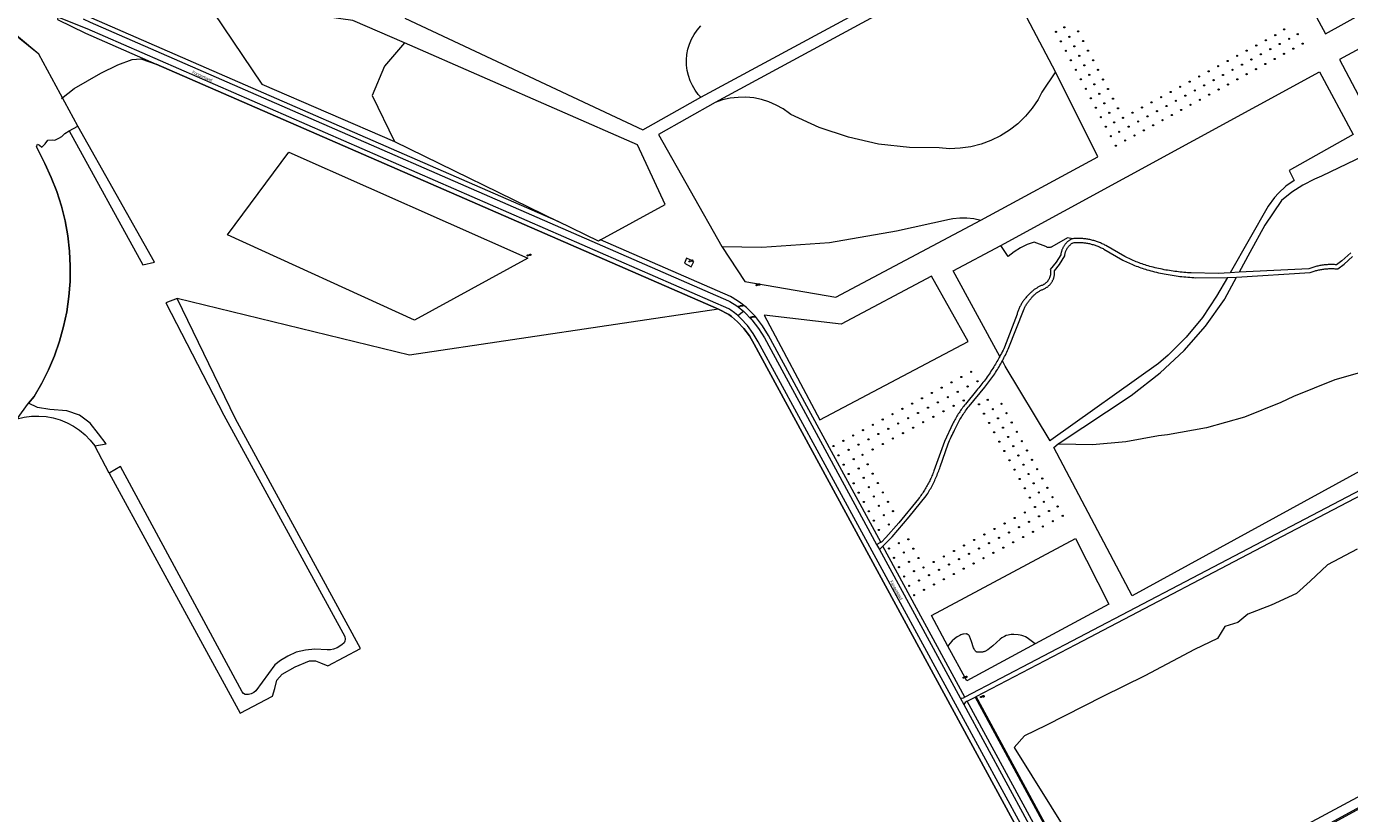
# Model space of a CAD drawing. Header units: metres. Extents: x 138165 to 154469, y 480134 to 494189.
# Tile 73 of 256: x 145283 to 145849, y 484559 to 484895. Entities that reach past the tile are written whole.
import ezdxf

# ---------------------------------------------------------------- set-up
doc = ezdxf.new("R2010")
doc.units = ezdxf.units.M
doc.header["$LTSCALE"] = 0.001
doc.header["$MEASUREMENT"] = 0
for name, color, linetype, lineweight in [('TOP-L-terrein schutting raster hek leuning', 7, 'Continuous', 0), ('TOP-L-topo objecten punt', 7, 'Continuous', 0), ('TOP-L-topo objecten vlak', 7, 'Continuous', 0), ('TOP-L-water beschoeiing', 7, 'Continuous', 0), ('TOP-T-topo huisnummering naamgeving', 7, 'Continuous', 0)]:
    doc.layers.add(name, color=color, linetype=linetype, lineweight=lineweight)
doc.styles.add('Style-INTL_ISO', font='INTL_ISO.shx')
doc.styles.add('Style-STANDARD', font='STANDARD.shx')

# ---------------------------------------------------------------- blocks, each defined once
blk = doc.blocks.new('24')
at = {"layer": 'TOP-L-topo objecten punt', "color": 7, "linetype": 'Continuous', "lineweight": 0}
for radius in [0.025, 0.0182, 0.0115, 0.005]:
    blk.add_circle((0, 0), radius, dxfattribs=at)
blk = doc.blocks.new('11')
at = {"layer": 'TOP-L-topo objecten punt', "color": 7, "linetype": 'Continuous', "lineweight": 0}
blk.add_circle((0, 0), 0.025, dxfattribs=at)
at = {"layer": 'TOP-L-topo objecten punt', "color": 7, "linetype": 'Continuous', "lineweight": 0, "style": 'Style-STANDARD'}
blk.add_text('AB', height=0.06, dxfattribs=at).set_placement((0.0483, 0))
blk = doc.blocks.new('14')
at = {"layer": 'TOP-L-topo objecten punt', "color": 7, "linetype": 'Continuous', "lineweight": 0}
blk.add_circle((0, 0), 0.025, dxfattribs=at)
at = {"layer": 'TOP-L-topo objecten punt', "color": 7, "linetype": 'Continuous', "lineweight": 0, "style": 'Style-STANDARD'}
blk.add_text('VB', height=0.06, dxfattribs=at).set_placement((0.0483, 0))
blk = doc.blocks.new('302')
at = {"layer": 'TOP-L-topo objecten punt', "color": 7, "linetype": 'Continuous', "lineweight": 0}
blk.add_circle((0, 0), 0.025, dxfattribs=at)
at = {"layer": 'TOP-L-topo objecten punt', "color": 7, "linetype": 'Continuous', "lineweight": 0, "style": 'Style-STANDARD'}
blk.add_text('WH', height=0.06, dxfattribs=at).set_placement((0.0483, 0))

msp = doc.modelspace()

# ---------------------------------------------------------------- linework, layer by layer
at = {"layer": 'TOP-L-terrein schutting raster hek leuning', "flags": 128}
for points in [[(145298.34, 484864.6), (145303.81, 484868.88), (145315.23, 484875.47), (145322.41, 484879.02), (145328.61, 484881.25), (145332.29, 484881.63), (145338.89, 484879.39)], [(145579.08, 484774.65), (145338.89, 484879.39)], [(145735.73, 484499.34), (145594.26, 484759.77), (145592.19, 484763.25), (145589.82, 484766.4), (145587.11, 484769.32), (145585.89, 484770.45), (145584.62, 484771.57), (145583.38, 484772.44), (145579.08, 484774.65)]]:
    msp.add_lwpolyline(points, dxfattribs=at)
at = {"layer": 'TOP-L-topo objecten vlak', "flags": 128}
for points in [[(145571.45, 484865.24), (145732.79, 484952.4)], [(145819.85, 484926.94), (145826.19, 484914.7), (145838.33, 484892.23), (145905.91, 484929.85)], [(145722.99, 484876.03), (145696.03, 484927.16), (145577.56, 484862.95)], [(145296.79, 484899.46), (145296.72, 484898.46), (145308.57, 484892.62), (145338.89, 484879.39), (145579.08, 484774.65)], [(145587.25, 484771.92), (145585.85, 484773.14), (145584.34, 484774.21), (145583.36, 484774.78), (145309.37, 484894.45), (145296.79, 484899.46)], [(145510.57, 484812.17), (145311.41, 484899.02), (145310.31, 484899.56)], [(145444.91, 484888.4), (145422.83, 484897.99), (145411.65, 484899.51), (145363.28, 484901.44), (145383.93, 484870.75), (145440.59, 484846.33)], [(145445.02, 484898.96), (145546.72, 484851.28), (145571.45, 484865.24)], [(145960.82, 484878.67), (145950.48, 484884.35), (145926.58, 484895.02), (145916.37, 484898.65), (145905.84, 484901.18), (145895.09, 484902.6), (145884.26, 484902.89), (145844.27, 484881.3), (145880.72, 484812.28)], [(145305.3, 484852.78), (145288.68, 484883.6), (145272.08, 484897.34)], [(145307.6, 484898.66), (145310.61, 484897.19), (145583.32, 484778.27), (145583.82, 484777.99), (145586.88, 484776.07), (145589.71, 484773.84)], [(145571.45, 484865.24), (145570.39, 484866.41), (145569.02, 484868.24), (145567.84, 484870.2), (145566.87, 484872.27), (145566.13, 484874.43), (145565.62, 484876.66), (145565.34, 484878.93), (145565.3, 484881.22), (145565.5, 484883.5), (145565.93, 484885.74), (145566.6, 484887.93), (145567.5, 484890.03), (145568.61, 484892.03), (145569.92, 484893.91), (145571.42, 484895.63)], [(145444.91, 484888.4), (145436.37, 484878.47), (145431.12, 484865.97), (145440.59, 484846.33)], [(145528.68, 484804.28), (145556.19, 484819.33), (145544.45, 484844.83), (145444.91, 484888.4)], [(145722.99, 484876.03), (145717.16, 484867.33), (145715.5, 484864.28), (145712.98, 484860.52), (145710.08, 484857.05), (145706.84, 484853.89), (145703.28, 484851.1), (145699.45, 484848.69), (145695.39, 484846.7), (145691.14, 484845.14), (145686.75, 484844.03), (145682.27, 484843.39), (145677.75, 484843.22), (145673.24, 484843.52), (145660.55, 484843.68), (145647.41, 484845.2), (145634.49, 484848.08), (145621.95, 484852.29), (145609.92, 484857.8), (145609.32, 484858.29), (145606.58, 484860.23), (145603.65, 484861.88), (145600.57, 484863.21), (145597.36, 484864.21), (145594.07, 484864.87), (145590.72, 484865.19), (145587.36, 484865.15), (145584.02, 484864.76), (145580.74, 484864.02), (145577.56, 484862.95)], [(145691.08, 484812.75), (145741.03, 484839.68), (145722.99, 484876.03)], [(145699.66, 484801.85), (145835.75, 484876.09), (145850.12, 484849.23), (145822.79, 484833.84), (145824.87, 484829.7), (145821.39, 484827.17), (145818.2, 484824.29), (145816.43, 484822.4), (145813.74, 484818.62), (145797.54, 484790.23)], [(145577.56, 484862.95), (145553.4, 484849.26), (145580.46, 484801.43)], [(145284.35, 484734.58), (145286.66, 484737.4), (145289.95, 484743.02), (145292.86, 484748.83), (145295.4, 484754.82), (145297.54, 484760.96), (145299.28, 484767.22), (145300.62, 484773.59), (145301.55, 484780.03), (145302.05, 484786.51), (145302.14, 484793.02), (145301.82, 484799.51), (145301.07, 484805.97), (145299.91, 484812.37), (145298.34, 484818.68), (145296.36, 484824.88), (145294, 484830.94), (145291.24, 484836.83), (145287.67, 484843.96), (145288.09, 484845.22), (145289, 484844.73), (145289.93, 484843.9), (145290.89, 484844.68), (145291.38, 484845.35), (145292.56, 484846.93), (145294.35, 484847.02), (145295.56, 484846.93), (145297.29, 484847.66), (145298.48, 484848.37), (145299.85, 484849.71), (145301.68, 484850.82)], [(145301.68, 484850.82), (145333.2, 484793.68), (145338.12, 484794.71), (145305.3, 484852.78)], [(145301.68, 484850.82), (145305.3, 484852.78)], [(145440.59, 484846.33), (145510.57, 484812.17)], [(145369.26, 484806.44), (145395.52, 484841.74), (145497.61, 484796.41), (145449.16, 484769.92), (145369.26, 484806.44)], [(145876.18, 484800.4), (145871.46, 484809.39), (145854.7, 484840.1), (145836.62, 484831.44), (145833.53, 484830.19), (145828.54, 484827.68), (145823.84, 484824.66), (145819.48, 484821.16), (145812.3, 484810.6), (145806.02, 484798.95), (145801.41, 484790.43)], [(145528.68, 484804.28), (145527.77, 484803.78), (145510.57, 484812.17)], [(145580.46, 484801.43), (145597.51, 484801.17), (145626.43, 484803.15), (145655, 484808.13), (145677.74, 484813.08), (145679.13, 484813.34), (145682.12, 484813.66), (145685.13, 484813.67), (145688.13, 484813.37), (145691.08, 484812.75)], [(145580.46, 484801.43), (145590.24, 484786.46), (145629.09, 484779.79), (145691.08, 484812.75)], [(145648.36, 484675.13), (145613.19, 484739.82), (145600.34, 484763.45), (145597.79, 484767.58), (145594.75, 484771.49), (145591.04, 484775.34), (145588.03, 484777.71), (145584.84, 484779.72), (145584.12, 484780.1), (145528.68, 484804.28)], [(145730.33, 484804.76), (145730.19, 484804.75), (145730.05, 484804.73), (145729.91, 484804.72), (145729.69, 484804.59), (145729.46, 484804.46), (145729.24, 484804.33), (145729.03, 484804.18), (145728.81, 484804.03), (145728.61, 484803.88), (145728.4, 484803.72), (145728.2, 484803.55), (145728.01, 484803.38), (145727.82, 484803.2), (145727.64, 484803.01), (145727.46, 484802.82), (145727.29, 484802.63), (145727.13, 484802.43), (145726.97, 484802.22), (145726.81, 484802.02), (145726.67, 484801.8), (145726.52, 484801.59), (145726.39, 484801.36), (145726.26, 484801.14), (145726.14, 484800.91), (145726.02, 484800.68), (145725.91, 484800.44), (145725.81, 484800.2), (145725.72, 484799.96), (145725.63, 484799.72), (145725.55, 484799.47), (145725.48, 484799.22), (145725.41, 484798.97), (145725.35, 484798.72), (145725.3, 484798.46), (145725.26, 484798.21), (145725.22, 484797.95), (145723.3, 484794.73), (145720.74, 484791.57), (145720.78, 484791.35), (145720.81, 484791.14), (145720.84, 484790.93), (145720.85, 484790.72), (145720.86, 484790.5), (145720.86, 484790.29), (145720.85, 484790.07), (145720.84, 484789.86), (145720.82, 484789.65), (145720.79, 484789.44), (145720.75, 484789.22), (145720.7, 484789.02), (145720.65, 484788.81), (145720.59, 484788.6), (145720.53, 484788.4), (145720.45, 484788.2), (145720.37, 484788), (145720.28, 484787.81), (145720.19, 484787.61), (145720.09, 484787.42), (145719.98, 484787.24), (145719.86, 484787.06), (145719.74, 484786.88), (145719.61, 484786.71), (145719.48, 484786.54), (145719.34, 484786.38), (145719.2, 484786.22), (145719.05, 484786.07), (145718.89, 484785.92), (145718.73, 484785.78), (145718.57, 484785.65), (145718.39, 484785.52), (145718.22, 484785.4), (145718.04, 484785.28), (145717.86, 484785.17), (145717.67, 484785.06), (145717.48, 484784.97), (145717.19, 484784.85), (145716.89, 484784.73), (145716.6, 484784.61), (145716.32, 484784.48), (145716.03, 484784.34), (145715.75, 484784.19), (145715.47, 484784.04), (145715.2, 484783.89), (145714.93, 484783.72), (145714.66, 484783.56), (145714.4, 484783.38), (145714.14, 484783.2), (145713.88, 484783.02), (145713.63, 484782.83), (145713.38, 484782.63), (145713.14, 484782.43), (145712.9, 484782.22), (145712.67, 484782.01), (145712.38, 484781.76), (145712.1, 484781.51), (145711.82, 484781.25), (145711.55, 484780.98), (145711.28, 484780.72), (145711.02, 484780.44), (145710.76, 484780.16), (145710.51, 484779.88), (145710.26, 484779.59), (145710.02, 484779.29), (145709.79, 484778.99), (145709.56, 484778.69), (145709.34, 484778.38), (145709.12, 484778.07), (145708.91, 484777.75), (145708.7, 484777.43), (145708.5, 484777.11), (145708.31, 484776.78), (145708.13, 484776.45), (145707.95, 484776.12), (145707.77, 484775.78), (145707.61, 484775.44), (145707.45, 484775.09), (145707.29, 484774.74), (145707.15, 484774.4), (145707.01, 484774.04), (145706.87, 484773.69), (145706.75, 484773.33), (145706.63, 484772.97), (145706.52, 484772.6), (145701.18, 484758.43), (145700.86, 484757.78), (145700.54, 484757.12), (145700.2, 484756.47), (145699.87, 484755.81), (145699.53, 484755.16), (145699.18, 484754.52)], [(145730.33, 484804.76), (145728.14, 484805.16), (145721.43, 484801.31), (145721.18, 484801.19), (145720.92, 484801.1), (145720.65, 484801.04), (145720.38, 484801.01), (145720.11, 484801.01), (145719.83, 484801.04), (145719.56, 484801.09), (145719.3, 484801.17), (145719.05, 484801.28), (145718.81, 484801.41), (145713.81, 484803.36), (145710.81, 484802.28), (145707.94, 484800.89), (145705.23, 484799.2), (145702.71, 484797.24), (145702.68, 484797.22), (145699.66, 484801.85)], [(145700.25, 484752.58), (145700.58, 484753.2), (145700.9, 484753.83), (145701.22, 484754.46), (145701.53, 484755.09), (145701.83, 484755.73), (145702.13, 484756.37), (145702.42, 484757.01), (145702.71, 484757.65), (145709.53, 484774.82), (145709.69, 484775.15), (145709.86, 484775.48), (145710.03, 484775.81), (145710.21, 484776.14), (145710.4, 484776.46), (145710.6, 484776.77), (145710.79, 484777.08), (145711, 484777.39), (145711.21, 484777.7), (145711.43, 484778), (145711.65, 484778.29), (145711.88, 484778.59), (145712.11, 484778.87), (145712.36, 484779.16), (145712.6, 484779.43), (145712.8, 484779.67), (145713.01, 484779.91), (145713.22, 484780.14), (145713.43, 484780.36), (145713.65, 484780.58), (145713.88, 484780.79), (145714.11, 484781), (145714.35, 484781.2), (145714.59, 484781.4), (145714.84, 484781.59), (145715.09, 484781.77), (145715.35, 484781.95), (145715.61, 484782.12), (145715.87, 484782.29), (145716.14, 484782.44), (145716.41, 484782.6), (145716.69, 484782.74), (145716.96, 484782.88), (145717.25, 484783.01), (145717.53, 484783.14), (145717.82, 484783.26), (145718.11, 484783.36), (145718.41, 484783.47), (145718.63, 484783.63), (145718.83, 484783.75), (145719.04, 484783.87), (145719.24, 484784.01), (145719.43, 484784.15), (145719.62, 484784.29), (145719.81, 484784.45), (145719.99, 484784.6), (145720.17, 484784.77), (145720.34, 484784.93), (145720.51, 484785.11), (145720.67, 484785.28), (145720.82, 484785.47), (145720.97, 484785.66), (145721.11, 484785.85), (145721.25, 484786.05), (145721.38, 484786.25), (145721.51, 484786.45), (145721.63, 484786.66), (145721.74, 484786.87), (145721.85, 484787.09), (145721.94, 484787.31), (145722.04, 484787.53), (145722.12, 484787.76), (145722.2, 484787.98), (145722.27, 484788.21), (145722.33, 484788.44), (145722.39, 484788.68), (145722.44, 484788.91), (145722.48, 484789.15), (145722.52, 484789.39), (145722.54, 484789.62), (145722.56, 484789.86), (145722.58, 484790.1), (145722.58, 484790.34), (145722.58, 484790.58), (145722.57, 484790.82), (145722.55, 484791.06), (145724.71, 484793.74), (145726.89, 484797.4), (145726.91, 484797.62), (145726.94, 484797.85), (145726.98, 484798.08), (145727.02, 484798.31), (145727.07, 484798.54), (145727.13, 484798.76), (145727.2, 484798.98), (145727.27, 484799.2), (145727.35, 484799.42), (145727.44, 484799.63), (145727.53, 484799.84), (145727.63, 484800.05), (145727.74, 484800.26), (145727.85, 484800.46), (145727.97, 484800.66), (145728.1, 484800.85), (145728.23, 484801.04), (145728.37, 484801.23), (145728.51, 484801.41), (145728.66, 484801.59), (145728.82, 484801.76), (145728.98, 484801.92), (145729.15, 484802.08), (145729.32, 484802.24), (145729.49, 484802.39), (145729.68, 484802.53), (145729.86, 484802.67), (145730.05, 484802.8), (145730.25, 484802.93), (145730.44, 484803.05), (145730.86, 484803.09), (145731.27, 484803.12), (145731.68, 484803.14), (145732.1, 484803.16), (145732.51, 484803.16), (145732.93, 484803.16), (145733.34, 484803.16), (145733.75, 484803.14), (145734.17, 484803.12), (145734.58, 484803.09), (145734.99, 484803.05), (145735.41, 484803), (145735.82, 484802.95), (145736.23, 484802.89), (145736.64, 484802.82), (145737.04, 484802.74), (145737.45, 484802.66), (145737.85, 484802.57), (145738.26, 484802.47), (145738.65, 484802.36), (145739.05, 484802.25), (145739.45, 484802.13), (145739.84, 484802), (145740.24, 484801.87), (145740.62, 484801.72), (145741.01, 484801.58), (145741.39, 484801.42), (145741.77, 484801.25), (145742.15, 484801.08), (145742.53, 484800.91), (145742.9, 484800.72), (145743.27, 484800.53), (145743.63, 484800.33), (145751.72, 484795.66), (145752.34, 484795.35), (145752.96, 484795.04), (145753.59, 484794.75), (145754.22, 484794.46), (145754.85, 484794.17), (145755.49, 484793.9), (145756.12, 484793.63), (145756.77, 484793.36), (145757.41, 484793.11), (145758.06, 484792.86), (145758.71, 484792.61), (145759.36, 484792.38), (145760.01, 484792.15), (145760.67, 484791.93), (145761.33, 484791.72), (145761.99, 484791.51), (145762.81, 484791.28), (145763.63, 484791.07), (145764.45, 484790.85), (145765.27, 484790.65), (145766.1, 484790.46), (145766.93, 484790.27), (145767.76, 484790.09), (145768.59, 484789.91), (145769.42, 484789.75), (145770.26, 484789.59), (145771.09, 484789.44), (145771.93, 484789.3), (145772.77, 484789.16), (145773.61, 484789.03), (145774.45, 484788.91), (145775.29, 484788.8), (145776.13, 484788.7), (145776.97, 484788.6), (145777.82, 484788.51), (145778.66, 484788.43), (145779.51, 484788.35), (145780.35, 484788.29), (145781.2, 484788.23), (145782.05, 484788.18), (145782.89, 484788.13), (145796.36, 484788.16)], [(145797.54, 484790.23), (145792.44, 484789.97), (145780.95, 484790.17), (145780.17, 484790.21), (145779.39, 484790.26), (145778.61, 484790.31), (145777.83, 484790.37), (145777.05, 484790.44), (145776.27, 484790.52), (145775.5, 484790.61), (145774.72, 484790.7), (145773.95, 484790.8), (145773.17, 484790.91), (145772.4, 484791.02), (145771.62, 484791.14), (145770.86, 484791.27), (145770.08, 484791.41), (145769.32, 484791.55), (145768.55, 484791.7), (145767.79, 484791.86), (145767.02, 484792.02), (145766.26, 484792.19), (145765.5, 484792.37), (145764.74, 484792.56), (145763.98, 484792.75), (145763.23, 484792.95), (145762.47, 484793.16), (145761.83, 484793.36), (145761.2, 484793.57), (145760.56, 484793.78), (145759.93, 484794), (145759.3, 484794.23), (145758.67, 484794.46), (145758.04, 484794.7), (145757.42, 484794.95), (145756.8, 484795.21), (145756.18, 484795.47), (145755.57, 484795.73), (145754.96, 484796.01), (145754.35, 484796.29), (145753.74, 484796.58), (145753.14, 484796.87), (145752.54, 484797.17), (145744.47, 484801.83), (145744.09, 484802.04), (145743.7, 484802.24), (145743.32, 484802.43), (145742.93, 484802.62), (145742.54, 484802.79), (145742.14, 484802.97), (145741.74, 484803.13), (145741.34, 484803.29), (145740.94, 484803.44), (145740.53, 484803.58), (145740.12, 484803.72), (145739.71, 484803.84), (145739.3, 484803.97), (145738.88, 484804.08), (145738.46, 484804.19), (145738.04, 484804.28), (145737.62, 484804.38), (145737.2, 484804.46), (145736.77, 484804.54), (145736.35, 484804.6), (145735.92, 484804.67), (145735.49, 484804.72), (145735.06, 484804.77), (145734.63, 484804.8), (145734.2, 484804.83), (145733.77, 484804.86), (145733.34, 484804.87), (145732.91, 484804.88), (145732.48, 484804.88), (145732.05, 484804.87), (145731.62, 484804.86), (145731.19, 484804.83), (145730.76, 484804.8), (145730.33, 484804.76)], [(145699.18, 484754.52), (145679.22, 484790.99), (145699.66, 484801.85)], [(145849.14, 484798.81), (145845.21, 484795.29), (145843.03, 484793.64), (145842.58, 484793.67), (145842.14, 484793.7), (145841.69, 484793.72), (145841.24, 484793.73), (145840.79, 484793.73), (145840.35, 484793.73), (145839.9, 484793.72), (145839.45, 484793.7), (145839, 484793.67), (145838.56, 484793.64), (145838.11, 484793.6), (145837.67, 484793.55), (145837.22, 484793.49), (145836.78, 484793.43), (145836.34, 484793.36), (145835.9, 484793.28), (145835.46, 484793.2), (145835.02, 484793.1), (145834.58, 484793.01), (145834.15, 484792.9), (145833.71, 484792.78), (145833.28, 484792.66), (145832.86, 484792.53), (145832.43, 484792.4), (145832, 484792.26), (145831.58, 484792.1), (145831.16, 484791.95), (145822.17, 484791.51), (145801.41, 484790.43)], [(145565.35, 484796.46), (145564.49, 484794.26), (145567.3, 484792.74), (145568.42, 484794.99), (145565.35, 484796.46)], [(145800.31, 484788.4), (145831.78, 484790.34), (145832.18, 484790.49), (145832.58, 484790.64), (145832.99, 484790.77), (145833.39, 484790.9), (145833.8, 484791.02), (145834.21, 484791.14), (145834.63, 484791.25), (145835.04, 484791.35), (145835.46, 484791.44), (145835.88, 484791.53), (145836.3, 484791.61), (145836.72, 484791.68), (145837.14, 484791.75), (145837.57, 484791.81), (145837.99, 484791.86), (145838.41, 484791.9), (145838.84, 484791.94), (145839.27, 484791.97), (145839.69, 484791.99), (145840.12, 484792.01), (145840.55, 484792.01), (145840.97, 484792.01), (145841.4, 484792.01), (145841.83, 484791.99), (145842.26, 484791.97), (145842.68, 484791.94), (145843.11, 484791.91), (145843.53, 484791.87), (145846.3, 484793.97), (145849.88, 484797.17)], [(145622.27, 484727.41), (145685.59, 484760.91), (145669.97, 484788.72), (145631.44, 484768.31), (145598.45, 484772.15), (145622.27, 484727.41)], [(145796.36, 484788.16), (145791.67, 484780.21), (145785.7, 484771.12), (145778.83, 484762.69), (145771.11, 484755.03), (145766.88, 484751.46), (145721.02, 484718.74), (145720.64, 484718.5), (145701.44, 484750.4), (145700.25, 484752.58)], [(145724.12, 484717.11), (145755.27, 484737.86), (145767.69, 484747.55), (145777.89, 484756.98), (145787.05, 484767.42), (145795.07, 484778.76), (145795.29, 484779.11), (145800.31, 484788.4)], [(145796.36, 484788.16), (145796.5, 484788.16), (145800.31, 484788.4)], [(145801.41, 484790.43), (145797.54, 484790.23)], [(145318.72, 484704.67), (145374.64, 484602.09), (145388.58, 484609.45), (145389.55, 484612.74), (145390.43, 484616.18), (145392.64, 484618.81), (145398.14, 484621.95), (145404.26, 484624.42), (145406.88, 484624.42), (145409.04, 484623.59), (145412.17, 484622.36), (145426.08, 484629.7), (145372.77, 484727.81), (145347.79, 484779.28)], [(145347.79, 484779.28), (145342.95, 484777.42), (145367.79, 484729.36), (145419.37, 484634.91), (145419.53, 484633.81), (145419.48, 484632.91), (145419.15, 484632.11), (145418.17, 484631.35), (145416.09, 484630.02), (145414.63, 484629.42), (145413.33, 484629.19), (145411.87, 484629.17), (145406.55, 484629.51), (145402.61, 484629.1), (145398.69, 484628.25), (145395, 484626.54), (145391.96, 484624.7), (145389.52, 484622.85), (145381.45, 484611.69), (145380.54, 484610.98), (145379.38, 484610.43), (145378.21, 484610.16), (145376.9, 484610.14), (145376.16, 484610.53), (145375.59, 484611.26), (145323.52, 484707.46), (145318.72, 484704.67)], [(145579.08, 484774.65), (145447.01, 484755.01), (145347.79, 484779.28)], [(145579.08, 484774.65), (145583.38, 484772.44), (145584.62, 484771.57), (145585.89, 484770.45), (145587.11, 484769.32), (145589.82, 484766.4), (145592.19, 484763.25), (145594.26, 484759.77), (145735.73, 484499.34)], [(145587.25, 484771.92), (145589.71, 484773.84)], [(145742.34, 484490.43), (145734.9, 484505.6), (145595.98, 484760.8), (145593.85, 484764.36), (145591.36, 484767.69), (145588.53, 484770.73), (145587.25, 484771.92)], [(145589.71, 484773.84), (145589.96, 484773.61), (145593.24, 484770.18), (145596.14, 484766.43), (145598.64, 484762.4), (145646.57, 484674.24)], [(145699.18, 484754.52), (145698.88, 484753.97), (145698.58, 484753.42), (145698.27, 484752.87), (145697.96, 484752.33), (145697.64, 484751.79), (145697.32, 484751.25), (145696.94, 484750.62), (145696.56, 484749.99), (145696.17, 484749.37), (145695.78, 484748.75), (145695.38, 484748.14), (145694.98, 484747.53), (145694.56, 484746.92), (145694.15, 484746.32), (145693.72, 484745.72), (145693.3, 484745.12), (145692.86, 484744.53), (145692.42, 484743.95), (145691.98, 484743.36), (145691.53, 484742.79), (145691.07, 484742.21), (145690.61, 484741.64), (145690.14, 484741.08), (145689.67, 484740.52), (145689.19, 484739.96), (145684.48, 484734.17), (145684.11, 484733.71), (145683.76, 484733.25), (145683.41, 484732.79), (145683.06, 484732.32), (145682.72, 484731.84), (145682.39, 484731.37), (145682.06, 484730.89), (145681.74, 484730.4), (145681.43, 484729.91), (145681.12, 484729.41), (145680.82, 484728.92), (145680.52, 484728.41), (145680.23, 484727.91), (145679.95, 484727.4), (145679.67, 484726.89), (145679.41, 484726.37), (145679.14, 484725.85), (145675.56, 484718.15), (145671.03, 484705.57), (145670.83, 484705.03), (145670.62, 484704.51), (145670.4, 484703.98), (145670.18, 484703.46), (145669.95, 484702.94), (145669.72, 484702.42), (145669.48, 484701.91), (145669.23, 484701.39), (145668.97, 484700.89), (145668.71, 484700.38), (145668.44, 484699.88), (145668.17, 484699.38), (145667.89, 484698.89), (145667.6, 484698.4), (145667.31, 484697.91), (145667.01, 484697.42), (145666.71, 484696.95), (145666.4, 484696.47), (145666.08, 484696), (145665.76, 484695.53), (145665.43, 484695.06), (145665.1, 484694.6), (145664.76, 484694.15), (145664.41, 484693.7), (145656.09, 484683.47), (145650.51, 484677.1), (145648.58, 484675.24), (145648.36, 484675.13)], [(145649.27, 484673.46), (145653.15, 484677.41), (145660.49, 484686.03), (145667.7, 484694.89), (145668.04, 484695.42), (145668.37, 484695.96), (145668.7, 484696.5), (145669.02, 484697.05), (145669.33, 484697.6), (145669.64, 484698.15), (145669.94, 484698.7), (145670.23, 484699.26), (145670.52, 484699.82), (145670.81, 484700.39), (145671.08, 484700.96), (145671.35, 484701.53), (145671.62, 484702.1), (145671.87, 484702.68), (145672.12, 484703.26), (145672.37, 484703.84), (145672.6, 484704.43), (145672.83, 484705.02), (145673.06, 484705.61), (145673.28, 484706.2), (145673.49, 484706.8), (145673.69, 484707.39), (145677.09, 484717.15), (145677.41, 484717.9), (145677.74, 484718.64), (145678.08, 484719.39), (145678.42, 484720.13), (145678.76, 484720.87), (145679.11, 484721.6), (145679.47, 484722.34), (145679.83, 484723.07), (145680.1, 484723.64), (145680.37, 484724.21), (145680.65, 484724.77), (145680.94, 484725.33), (145681.23, 484725.89), (145681.53, 484726.45), (145681.84, 484727), (145682.15, 484727.54), (145682.47, 484728.09), (145682.8, 484728.62), (145683.13, 484729.16), (145683.47, 484729.69), (145683.81, 484730.22), (145684.16, 484730.74), (145684.52, 484731.26), (145684.88, 484731.78), (145685.25, 484732.28), (145685.63, 484732.79), (145686.01, 484733.29), (145692.79, 484741.39), (145693.24, 484741.94), (145693.68, 484742.49), (145694.11, 484743.05), (145694.54, 484743.62), (145694.96, 484744.19), (145695.38, 484744.76), (145695.79, 484745.34), (145696.19, 484745.92), (145696.59, 484746.51), (145696.98, 484747.1), (145697.37, 484747.69), (145697.75, 484748.29), (145698.13, 484748.89), (145698.5, 484749.5), (145698.86, 484750.11), (145699.22, 484750.72), (145699.57, 484751.34), (145699.91, 484751.95), (145700.25, 484752.58)], [(145900.85, 484753.38), (145909.92, 484736.62), (145755.68, 484652.19), (145722.22, 484715.63), (145724.12, 484717.11)], [(145900.85, 484753.38), (145882.72, 484752.9), (145864.74, 484750.52), (145860.73, 484749.73), (145842.33, 484744.49), (145824.57, 484737.36), (145819.27, 484734.8), (145803.63, 484728.54), (145787.43, 484723.94), (145770.83, 484721.07), (145766.95, 484720.65), (145752.97, 484717.98), (145738.79, 484716.78), (145724.55, 484717.08), (145724.12, 484717.11)], [(145279.43, 484727.82), (145284.35, 484734.58)], [(145312.6, 484716.26), (145317.48, 484717.21), (145314.23, 484721.48), (145310.61, 484726.04), (145306.05, 484729.36), (145300.7, 484731.25), (145293.47, 484731.83), (145288.12, 484732.7), (145284.35, 484734.58)], [(145915.54, 484729.99), (145865.34, 484703.72), (145778.32, 484658.23), (145714.71, 484624.91), (145684.3, 484609.01)], [(145279.43, 484727.82), (145282.47, 484728.54), (145285.56, 484728.95), (145288.68, 484729.03), (145291.8, 484728.78), (145294.87, 484728.22), (145297.86, 484727.35), (145300.75, 484726.17), (145303.51, 484724.7), (145306.1, 484722.96), (145308.49, 484720.95), (145310.67, 484718.71), (145312.6, 484716.26)], [(145689.04, 484609.22), (145731.63, 484631.48), (145822.97, 484679.26), (145916.37, 484728.13)], [(145318.72, 484704.67), (145312.6, 484716.26)], [(145646.57, 484674.24), (145648.36, 484675.13)], [(145646.57, 484674.24), (145647.8, 484671.97)], [(145649.27, 484673.46), (145647.8, 484671.97)], [(145684.3, 484609.01), (145649.27, 484673.46)], [(145677.01, 484630.8), (145669.94, 484643.79), (145731.45, 484676.74), (145745.75, 484648.73), (145714.28, 484631.81)], [(146062.05, 484676.38), (146037.15, 484662.66), (145999.88, 484642.3), (145746.16, 484503.72), (145746.4, 484503.28), (146000.12, 484641.86), (146037.16, 484662.1), (146037.82, 484660.77)], [(145647.8, 484671.97), (145682.17, 484608.74)], [(145851.84, 484672.23), (145839.16, 484665.43), (145831.71, 484658.57), (145825.84, 484653.2), (145815.08, 484648.31), (145805.14, 484644.39), (145800.9, 484640.81), (145795.35, 484639.18), (145792.09, 484633.96), (145782.31, 484629.4), (145761.12, 484618.15), (145743.15, 484609.29), (145718.86, 484596.9), (145709.73, 484592.5), (145705.28, 484587.41), (145751.98, 484512.56), (145899.93, 484592.03)], [(145714.28, 484631.81), (145710.81, 484634.27), (145710.11, 484634.69), (145709.37, 484635.03), (145708.61, 484635.29), (145707.82, 484635.48), (145707.01, 484635.58), (145705.19, 484635.72), (145704.85, 484635.73), (145704.05, 484635.72), (145703.26, 484635.62), (145702.69, 484635.5), (145701.93, 484635.26), (145701.2, 484634.94), (145700.89, 484634.78), (145700.1, 484634.29), (145699.37, 484633.72), (145696.12, 484630.91), (145694.05, 484629.22), (145692.73, 484628.54), (145692.58, 484628.47), (145692.3, 484628.35), (145692.01, 484628.27), (145691.71, 484628.22), (145691.41, 484628.2), (145689.71, 484628.17), (145689.68, 484628.17), (145689.55, 484628.18), (145689.42, 484628.21), (145689.3, 484628.25), (145689.18, 484628.31), (145689.06, 484628.37), (145688.95, 484628.45), (145688.86, 484628.54), (145688.77, 484628.64), (145688.62, 484628.84), (145688.37, 484629.23), (145688.16, 484629.66), (145687.99, 484630.1), (145687.14, 484632.8), (145686.19, 484635.07), (145686.09, 484635.25), (145685.98, 484635.39), (145685.86, 484635.52), (145685.73, 484635.64), (145685.58, 484635.75), (145685.56, 484635.76), (145685.43, 484635.83), (145685.3, 484635.88), (145685.17, 484635.92), (145685.03, 484635.95), (145684.88, 484635.96), (145684.74, 484635.96), (145683.62, 484635.85), (145683.35, 484635.82), (145682.9, 484635.72), (145682.47, 484635.57), (145682.06, 484635.38), (145681.01, 484634.77), (145679.86, 484633.94), (145678.8, 484632.99), (145677.85, 484631.94), (145677.01, 484630.8)], [(145714.28, 484631.81), (145685.05, 484616.01), (145677.01, 484630.8)], [(145682.17, 484608.74), (145683.36, 484608.52), (145684.3, 484609.01)], [(145682.17, 484608.74), (145683.79, 484605.77)], [(145685.26, 484607.25), (145684.32, 484606.76), (145683.79, 484605.77)], [(145683.79, 484605.77), (145737.61, 484506.76), (145741.6, 484500), (145746.01, 484492.49)], [(145685.26, 484607.25), (145688.6, 484608.99)], [(145751.54, 484489.45), (145743, 484501.56), (145739.35, 484507.75), (145685.26, 484607.25)], [(145688.6, 484608.99), (145741.09, 484512.34), (145741.53, 484512.58), (145689.04, 484609.22)], [(145688.6, 484608.99), (145689.04, 484609.22)]]:
    msp.add_lwpolyline(points, dxfattribs=at)
at = {"layer": 'TOP-L-water beschoeiing', "flags": 128}
for points in [[(145305.3, 484852.78), (145288.68, 484883.6), (145250.91, 484914.02), (145249.54, 484916.71)], [(145287.67, 484843.96), (145291.24, 484836.83), (145294, 484830.94), (145296.36, 484824.88), (145298.34, 484818.68), (145299.91, 484812.37), (145301.07, 484805.97), (145301.82, 484799.51), (145302.14, 484793.02), (145302.05, 484786.51), (145301.55, 484780.03), (145300.62, 484773.59), (145299.28, 484767.22), (145297.54, 484760.96), (145295.4, 484754.82), (145292.86, 484748.83), (145289.95, 484743.02), (145286.66, 484737.4), (145284.35, 484734.58)]]:
    msp.add_lwpolyline(points, dxfattribs=at)

# ---------------------------------------------------------------- block references
at = {"layer": 'TOP-L-topo objecten punt', "xscale": 10, "yscale": 10, "zscale": 10}
for name, p in [('24', (145723.14, 484893.12)), ('24', (145726.74, 484895.08)), ('24', (145732.61, 484893.31)), ('24', (145820.62, 484894.19)), ('24', (145725.27, 484889.07)), ('24', (145728.87, 484891.02)), ('24', (145734.74, 484889.2)), ('24', (145812.77, 484889.5)), ('24', (145816.84, 484891.71)), ('24', (145818.73, 484887.94)), ('24', (145822.76, 484890.15)), ('24', (145826.42, 484892.14)), ('24', (145828.54, 484888.09)), ('24', (145727.4, 484885.02)), ('24', (145731, 484886.95)), ('24', (145733.13, 484882.89)), ('24', (145736.87, 484885.1)), ('24', (145800.58, 484882.88)), ('24', (145804.64, 484885.08)), ('24', (145808.71, 484887.29)), ('24', (145810.66, 484883.52)), ('24', (145814.7, 484885.73)), ('24', (145820.56, 484883.73)), ('24', (145824.55, 484885.91)), ('24', (145729.54, 484880.96)), ('24', (145731.67, 484876.91)), ('24', (145735.26, 484878.83)), ('24', (145739.01, 484880.99)), ('24', (145741.14, 484876.89)), ('24', (145788.39, 484876.25)), ('24', (145792.45, 484878.46)), ('24', (145796.52, 484880.67)), ('24', (145798.57, 484876.9)), ('24', (145802.6, 484879.11)), ('24', (145806.63, 484881.31)), ('24', (145808.58, 484877.2)), ('24', (145812.57, 484879.37)), ('24', (145816.57, 484881.55)), ('24', (145733.8, 484872.86)), ('24', (145737.39, 484874.77)), ('24', (145739.52, 484870.7)), ('24', (145743.27, 484872.79)), ('24', (145780.26, 484871.83)), ('24', (145784.32, 484874.04)), ('24', (145790.5, 484872.48)), ('24', (145794.53, 484874.69)), ('24', (145796.61, 484870.66)), ('24', (145800.6, 484872.84)), ('24', (145804.59, 484875.02)), ('24', (145735.93, 484868.81)), ('24', (145738.06, 484864.76)), ('24', (145741.66, 484866.64)), ('24', (145745.4, 484868.68)), ('24', (145768.06, 484865.21)), ('24', (145772.12, 484867.41)), ('24', (145776.19, 484869.62)), ('24', (145778.41, 484865.85)), ('24', (145782.44, 484868.06)), ('24', (145786.47, 484870.27)), ('24', (145788.62, 484866.3)), ('24', (145792.62, 484868.48)), ('24', (145740.19, 484860.71)), ('24', (145743.79, 484862.58)), ('24', (145747.54, 484864.58)), ('24', (145749.67, 484860.47)), ('24', (145759.93, 484860.79)), ('24', (145763.99, 484863)), ('24', (145766.31, 484859.23)), ('24', (145770.34, 484861.43)), ('24', (145774.37, 484863.64)), ('24', (145776.65, 484859.76)), ('24', (145780.64, 484861.94)), ('24', (145784.63, 484864.12)), ('24', (145742.32, 484856.66)), ('24', (145745.92, 484858.52)), ('24', (145748.05, 484854.45)), ('24', (145751.8, 484856.37)), ('24', (145755.86, 484858.58)), ('24', (145758.24, 484854.81)), ('24', (145762.28, 484857.02)), ('24', (145768.67, 484855.41)), ('24', (145772.66, 484857.58)), ('24', (145744.45, 484852.61)), ('24', (145746.58, 484848.56)), ('24', (145750.18, 484850.39)), ('24', (145754.21, 484852.6)), ('24', (145756.69, 484848.87)), ('24', (145760.68, 484851.05)), ('24', (145764.68, 484853.23)), ('24', (145748.71, 484844.51)), ('24', (145752.7, 484846.69)), ('11', (145497.48, 484797.62)), ('11', (145566.65, 484795.09)), ('11', (145595.3, 484784.93)), ('302', (145587.81, 484775.84)), ('302', (145592.91, 484771.11)), ('24', (145686.96, 484747.95)), ('24', (145674.36, 484741.15)), ('24', (145678.56, 484743.42)), ('24', (145682.76, 484745.68)), ('24', (145685.42, 484741.62)), ('24', (145689.65, 484743.87)), ('24', (145665.96, 484736.62)), ('24', (145670.16, 484738.88)), ('24', (145672.71, 484734.86)), ('24', (145676.95, 484737.11)), ('24', (145681.18, 484739.36)), ('24', (145683.75, 484735.7)), ('24', (145694.01, 484735.95)), ('24', (145653.35, 484729.81)), ('24', (145657.55, 484732.08)), ('24', (145661.76, 484734.35)), ('24', (145664.25, 484730.35)), ('24', (145668.48, 484732.6)), ('24', (145675.11, 484731.05)), ('24', (145679.43, 484733.38)), ('24', (145690.25, 484734.04)), ('24', (145692.42, 484730.06)), ('24', (145696.19, 484731.99)), ('24', (145699.88, 484734.26)), ('24', (145702.06, 484730.27)), ('24', (145644.95, 484725.28)), ('24', (145649.15, 484727.55)), ('24', (145651.55, 484723.59)), ('24', (145655.78, 484725.84)), ('24', (145660.01, 484728.1)), ('24', (145662.14, 484724.07)), ('24', (145666.46, 484726.4)), ('24', (145670.78, 484728.72)), ('24', (145694.6, 484726.08)), ('24', (145698.37, 484728.04)), ('24', (145700.55, 484724.08)), ('24', (145704.24, 484726.28)), ('24', (145632.35, 484718.48)), ('24', (145636.55, 484720.74)), ('24', (145640.75, 484723.01)), ('24', (145643.08, 484719.09)), ('24', (145647.31, 484721.34)), ('24', (145653.49, 484719.42)), ('24', (145657.82, 484721.74)), ('24', (145696.78, 484722.09)), ('24', (145698.95, 484718.1)), ('24', (145702.73, 484720.12)), ('24', (145706.42, 484722.29)), ('24', (145708.6, 484718.31)), ('24', (145628.15, 484716.21)), ('24', (145630.3, 484712.23)), ('24', (145634.61, 484714.58)), ('24', (145638.84, 484716.83)), ('24', (145640.53, 484712.44)), ('24', (145644.85, 484714.77)), ('24', (145649.17, 484717.09)), ('24', (145701.13, 484714.12)), ('24', (145704.92, 484716.16)), ('24', (145707.1, 484712.2)), ('24', (145710.77, 484714.32)), ('24', (145632.45, 484708.25)), ('24', (145636.76, 484710.6)), ('24', (145638.9, 484706.61)), ('24', (145642.7, 484708.43)), ('24', (145703.31, 484710.14)), ('24', (145709.28, 484708.24)), ('24', (145712.95, 484710.33)), ('24', (145634.61, 484704.27)), ('24', (145641.05, 484702.63)), ('24', (145644.88, 484704.43)), ('24', (145705.48, 484706.15)), ('24', (145707.66, 484702.16)), ('24', (145711.46, 484704.28)), ('24', (145715.13, 484706.34)), ('24', (145717.31, 484702.35)), ('24', (145636.76, 484700.29)), ('24', (145638.91, 484696.32)), ('24', (145643.19, 484698.65)), ('24', (145647.05, 484700.42)), ('24', (145649.22, 484696.42)), ('24', (145709.84, 484698.18)), ('24', (145713.64, 484700.33)), ('24', (145715.82, 484696.37)), ('24', (145719.49, 484698.36)), ('24', (145641.07, 484692.34)), ('24', (145645.34, 484694.66)), ('24', (145647.48, 484690.68)), ('24', (145651.39, 484692.41)), ('24', (145712.01, 484694.2)), ('24', (145714.19, 484690.21)), ('24', (145718, 484692.41)), ('24', (145721.67, 484694.37)), ('24', (145723.85, 484690.38)), ('24', (145643.22, 484688.36)), ('24', (145645.37, 484684.38)), ('24', (145649.63, 484686.7)), ('24', (145653.57, 484688.41)), ('24', (145705.54, 484685.51)), ('24', (145709.86, 484687.86)), ('24', (145715.91, 484686.17)), ('24', (145720.18, 484688.45)), ('24', (145721.8, 484684.13)), ('24', (145726.03, 484686.39)), ('24', (145647.52, 484680.4)), ('24', (145651.78, 484682.71)), ('24', (145692.56, 484678.47)), ('24', (145696.89, 484680.82)), ('24', (145701.21, 484683.16)), ('24', (145703.09, 484679.33)), ('24', (145707.36, 484681.61)), ('24', (145711.64, 484683.89)), ('24', (145713.34, 484679.62)), ('24', (145717.57, 484681.88)), ('24', (145656.07, 484674.74)), ('24', (145660.08, 484676.4)), ('24', (145683.9, 484673.77)), ('24', (145688.23, 484676.12)), ('24', (145694.55, 484674.77)), ('24', (145698.82, 484677.05)), ('24', (145700.65, 484672.85)), ('24', (145704.88, 484675.11)), ('24', (145709.11, 484677.37)), ('24', (145651.83, 484672.44)), ('24', (145653.98, 484668.47)), ('24', (145658.21, 484670.76)), ('24', (145662.26, 484672.39)), ('24', (145664.43, 484668.39)), ('24', (145675.25, 484669.08)), ('24', (145679.58, 484671.42)), ('24', (145681.74, 484667.93)), ('24', (145686.01, 484670.21)), ('24', (145690.28, 484672.49)), ('24', (145692.2, 484668.34)), ('24', (145696.42, 484670.6)), ('24', (145656.13, 484664.49)), ('24', (145660.36, 484666.78)), ('24', (145662.5, 484662.79)), ('24', (145666.6, 484664.38)), ('24', (145670.93, 484666.73)), ('24', (145673.19, 484663.37)), ('24', (145677.46, 484665.65)), ('24', (145679.51, 484661.57)), ('24', (145683.74, 484663.83)), ('24', (145687.97, 484666.09)), ('24', (145658.29, 484660.51)), ('24', (145660.44, 484656.53)), ('24', (145664.65, 484658.81)), ('24', (145668.92, 484661.09)), ('24', (145671.05, 484657.06)), ('24', (145675.28, 484659.32)), ('24', (145662.59, 484652.55)), ('24', (145666.82, 484654.81)), ('11', (145683.74, 484617.33)), ('14', (145691.11, 484609.03))]:
    msp.add_blockref(name, p, dxfattribs=at)

# ---------------------------------------------------------------- texts
at = {"layer": 'TOP-T-topo huisnummering naamgeving', "style": 'Style-INTL_ISO'}
for rotation, p in [(336.1, (145354.03, 484875.49)), (299.1, (145652.16, 484658.4))]:
    msp.add_text('Fongerspad', height=1.25, rotation=rotation, dxfattribs=at).set_placement(p)

doc.saveas('drawing.dxf')
